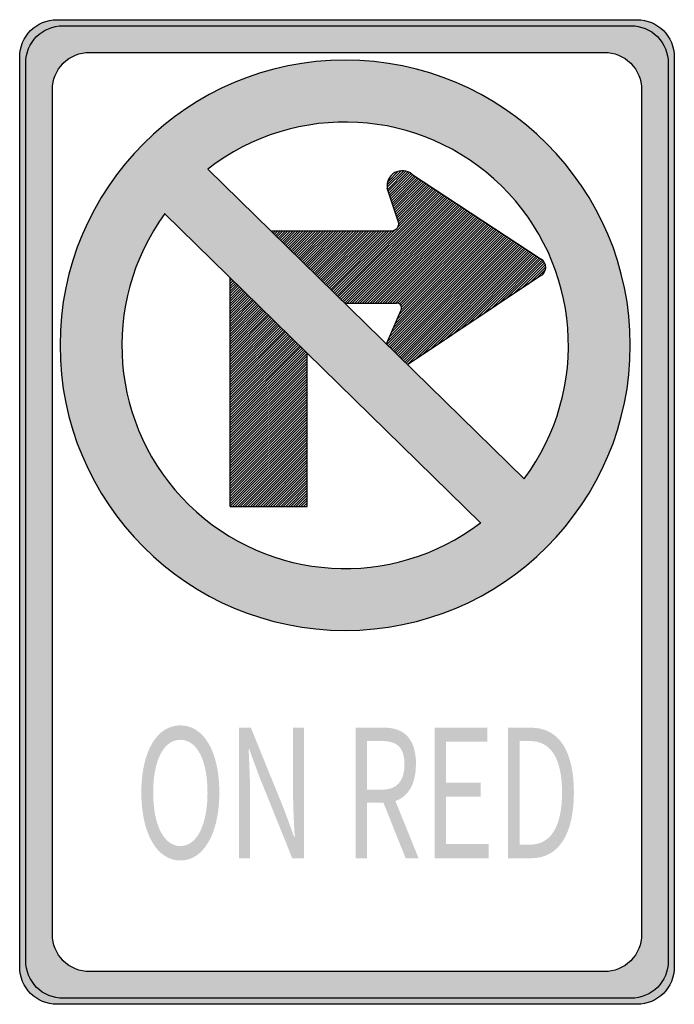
# Model space of a CAD drawing. Header units: inches. Extents: x -12 to 12, y -18 to 18.
import ezdxf

# ---------------------------------------------------------------- set-up
doc = ezdxf.new("R2010")
doc.units = ezdxf.units.IN
doc.header["$MEASUREMENT"] = 0

msp = doc.modelspace()

# ---------------------------------------------------------------- hatches: boundary and pattern name
h = msp.add_hatch(color=7)
edge = h.paths.add_edge_path()
edge.add_line((-10.604, 18), (10.603, 18))
edge.add_spline(control_points=[(10.603, 18), (11.356, 18), (11.967, 17.39), (11.967, 16.637)], knot_values=[0, 0, 0, 0, 1, 1, 1, 1], degree=3, periodic=0)
edge.add_line((11.967, 16.637), (11.967, -16.637))
edge.add_spline(control_points=[(11.967, -16.637), (11.967, -17.39), (11.356, -18), (10.603, -18)], knot_values=[0, 0, 0, 0, 1, 1, 1, 1], degree=3, periodic=0)
edge.add_line((10.603, -18), (-10.604, -18))
edge.add_spline(control_points=[(-10.604, -18), (-11.356, -18), (-11.967, -17.39), (-11.967, -16.637)], knot_values=[0, 0, 0, 0, 1, 1, 1, 1], degree=3, periodic=0)
edge.add_line((-11.967, -16.637), (-11.967, 16.637))
edge.add_spline(control_points=[(-11.967, 16.637), (-11.967, 17.39), (-11.356, 18), (-10.604, 18)], knot_values=[0, 0, 0, 0, 1, 1, 1, 1], degree=3, periodic=0)
edge = h.paths.add_edge_path(flags=0)
edge.add_line((-9.409, 16.806), (9.409, 16.806))
edge.add_spline(control_points=[(9.409, 16.806), (9.771, 16.806), (10.118, 16.662), (10.373, 16.407), (10.629, 16.151), (10.773, 15.804), (10.773, 15.443)], knot_values=[0, 0, 0, 0, 1, 1, 1, 2, 2, 2, 2], degree=3, periodic=0)
edge.add_line((10.773, 15.443), (10.773, -15.443))
edge.add_spline(control_points=[(10.773, -15.443), (10.773, -15.804), (10.629, -16.151), (10.373, -16.407), (10.118, -16.662), (9.771, -16.806), (9.409, -16.806)], knot_values=[0, 0, 0, 0, 1, 1, 1, 2, 2, 2, 2], degree=3, periodic=0)
edge.add_line((9.409, -16.806), (-9.409, -16.806))
edge.add_spline(control_points=[(-9.409, -16.806), (-9.771, -16.806), (-10.118, -16.662), (-10.374, -16.407), (-10.629, -16.151), (-10.773, -15.804), (-10.773, -15.443)], knot_values=[0, 0, 0, 0, 1, 1, 1, 2, 2, 2, 2], degree=3, periodic=0)
edge.add_line((-10.773, -15.443), (-10.773, 15.443))
edge.add_spline(control_points=[(-10.773, 15.443), (-10.773, 15.804), (-10.629, 16.151), (-10.374, 16.407), (-10.118, 16.662), (-9.771, 16.806), (-9.409, 16.806)], knot_values=[0, 0, 0, 0, 1, 1, 1, 2, 2, 2, 2], degree=3, periodic=0)
h = msp.add_hatch(color=7)
edge = h.paths.add_edge_path()
edge.add_spline(control_points=[(-10.493, 6.095), (-10.493, 0.337), (-5.826, -4.331), (-0.068, -4.331), (5.69, -4.331), (10.358, 0.337), (10.358, 6.095), (10.358, 11.853), (5.69, 16.52), (-0.068, 16.52), (-5.826, 16.52), (-10.493, 11.853), (-10.493, 6.095)], knot_values=[0, 0, 0, 0, 1, 1, 1, 2, 2, 2, 3, 3, 3, 4, 4, 4, 4], degree=3, periodic=0)
edge = h.paths.add_edge_path(flags=0)
edge.add_spline(control_points=[(-5.085, 12.534), (-1.861, 15.046), (2.724, 14.787), (5.644, 11.927), (8.564, 9.067), (8.919, 4.488), (6.475, 1.212)], knot_values=[0, 0, 0, 0, 1, 1, 1, 2, 2, 2, 2], degree=3, periodic=0)
edge.add_line((6.475, 1.212), (-5.085, 12.534))
edge = h.paths.add_edge_path(flags=0)
edge.add_spline(control_points=[(4.883, -0.396), (1.659, -2.855), (-2.882, -2.575), (-5.78, 0.263), (-8.677, 3.1), (-9.052, 7.634), (-6.66, 10.909)], knot_values=[0, 0, 0, 0, 1, 1, 1, 2, 2, 2, 2], degree=3, periodic=0)
edge.add_line((-6.66, 10.909), (4.883, -0.396))
h = msp.add_hatch(color=7)
edge = h.paths.add_edge_path()
edge.add_spline(control_points=[(10.358, 6.095), (10.358, 0.337), (5.69, -4.331), (-0.068, -4.331), (-5.826, -4.331), (-10.493, 0.337), (-10.493, 6.095), (-10.493, 11.853), (-5.826, 16.52), (-0.068, 16.52), (5.69, 16.52), (10.358, 11.853), (10.358, 6.095)], knot_values=[0, 0, 0, 0, 1, 1, 1, 2, 2, 2, 3, 3, 3, 4, 4, 4, 4], degree=3, periodic=0)
h.paths.add_polyline_path([(4.884, -0.396), (4.476, -0.69), (4.05, -0.954), (3.618, -1.188), (3.174, -1.398), (2.724, -1.578), (2.262, -1.728), (1.8, -1.854), (1.332, -1.95), (0.858, -2.016), (0.384, -2.058), (-0.096, -2.07), (-0.57, -2.052), (-1.044, -2.01), (-1.518, -1.938), (-1.98, -1.842), (-2.442, -1.716), (-2.898, -1.566), (-3.342, -1.386), (-3.78, -1.176), (-4.206, -0.942), (-4.62, -0.684), (-5.022, -0.396), (-5.412, -0.078), (-5.778, 0.264), (-6.126, 0.624), (-6.45, 1.008), (-6.75, 1.398), (-7.014, 1.812), (-7.26, 2.232), (-7.476, 2.664), (-7.662, 3.108), (-7.824, 3.558), (-7.962, 4.014), (-8.07, 4.482), (-8.148, 4.95), (-8.202, 5.424), (-8.226, 5.898), (-8.226, 6.372), (-8.196, 6.852), (-8.136, 7.326), (-8.052, 7.794), (-7.938, 8.262), (-7.794, 8.724), (-7.626, 9.18), (-7.428, 9.63), (-7.2, 10.068), (-6.942, 10.494), (-6.666, 10.92), (-3.738, 8.052), (-4.266, 7.524), (-4.266, 7.428), (-4.266, 7.338), (-4.266, 7.242), (-4.266, 7.152), (-4.266, 7.056), (-4.266, 6.966), (-4.266, 6.876), (-4.266, 6.78), (-4.266, 6.69), (-4.266, 6.594), (-4.266, 6.504), (-4.266, 6.408), (-4.266, 6.318), (-4.266, 6.228), (-4.266, 6.132), (-4.266, 6.042), (-4.266, 5.946), (-4.266, 5.856), (-4.266, 5.76), (-4.266, 5.67), (-4.266, 5.58), (-4.266, 5.484), (-4.266, 5.394), (-4.266, 5.298), (-4.266, 5.208), (-4.266, 5.112), (-4.266, 5.022), (-4.266, 4.932), (-4.266, 4.836), (-4.266, 4.746), (-4.266, 4.65), (-4.266, 4.56), (-4.266, 4.464), (-4.266, 4.374), (-4.266, 4.284), (-4.266, 4.188), (-4.266, 4.098), (-4.266, 4.002), (-4.266, 3.912), (-4.266, 3.816), (-4.266, 3.726), (-4.266, 3.636), (-4.266, 3.54), (-4.266, 3.45), (-1.68, 6.036), (4.884, -0.396)], flags=0)
h.paths.add_polyline_path([(-5.088, 12.534), (-4.674, 12.834), (-4.254, 13.104), (-3.816, 13.344), (-3.372, 13.56), (-2.922, 13.746), (-2.46, 13.902), (-1.992, 14.028), (-1.518, 14.13), (-1.044, 14.202), (-0.564, 14.244), (-0.084, 14.256), (0.396, 14.244), (0.87, 14.202), (1.344, 14.136), (1.818, 14.04), (2.28, 13.914), (2.742, 13.764), (3.192, 13.584), (3.63, 13.374), (4.062, 13.14), (4.476, 12.876), (4.884, 12.588), (5.268, 12.27), (5.646, 11.928), (5.994, 11.562), (6.318, 11.178), (6.618, 10.782), (6.888, 10.368), (7.134, 9.942), (7.35, 9.504), (7.536, 9.06), (7.698, 8.604), (7.836, 8.142), (7.944, 7.674), (8.022, 7.2), (8.07, 6.726), (8.094, 6.246), (8.088, 5.766), (8.058, 5.286), (7.992, 4.812), (7.902, 4.338), (7.788, 3.864), (7.638, 3.402), (7.464, 2.946), (7.26, 2.496), (7.026, 2.058), (6.768, 1.626), (6.474, 1.212), (2.209, 5.389), (2.477, 5.567), (2.763, 5.757), (3.032, 5.936), (3.301, 6.115), (3.587, 6.305), (3.856, 6.484), (4.411, 6.853), (5.522, 7.592), (5.808, 7.782), (7.08, 8.628), (7.128, 8.664), (7.176, 8.706), (7.212, 8.754), (7.242, 8.814), (7.26, 8.868), (7.266, 8.934), (7.266, 8.97), (7.266, 8.994), (7.251, 9.045), (7.248, 9.054), (7.224, 9.114), (7.194, 9.162), (7.152, 9.21), (7.145, 9.215), (7.092, 9.252), (7.034, 9.29), (6.976, 9.328), (6.922, 9.364), (6.867, 9.399), (6.809, 9.437), (6.755, 9.473), (6.701, 9.509), (6.531, 9.621), (6.473, 9.659), (6.418, 9.694), (6.364, 9.73), (6.252, 9.804), (6.197, 9.839), (6.027, 9.951), (5.969, 9.989), (5.915, 10.025), (5.86, 10.06), (5.694, 10.17), (5.64, 10.206), (5.469, 10.317), (5.411, 10.355), (5.357, 10.391), (5.303, 10.427), (4.966, 10.648), (4.908, 10.686), (4.854, 10.722), (4.799, 10.757), (4.462, 10.978), (4.296, 11.088), (4.241, 11.123), (3.905, 11.345), (3.738, 11.454), (3.401, 11.675), (2.843, 12.041), (2.376, 12.348), (2.339, 12.371), (2.284, 12.406), (2.28, 12.408), (2.219, 12.437), (2.178, 12.456), (2.152, 12.46), (2.07, 12.474), (1.98, 12.474), (1.962, 12.474), (1.869, 12.453), (1.854, 12.45), (1.746, 12.408), (1.679, 12.358), (1.656, 12.342), (1.578, 12.264), (1.524, 12.168), (1.482, 12.066), (1.471, 11.965), (1.47, 11.952), (1.474, 11.878), (1.476, 11.844), (1.491, 11.799), (1.513, 11.731), (1.536, 11.658), (1.558, 11.59), (1.58, 11.522), (1.604, 11.45), (1.627, 11.377), (1.671, 11.241), (1.693, 11.173), (1.717, 11.101), (1.74, 11.028), (1.784, 10.892), (1.808, 10.82), (1.89, 10.566), (1.89, 10.536), (1.89, 10.524), (1.884, 10.488), (1.878, 10.458), (1.86, 10.422), (1.842, 10.392), (1.818, 10.362), (1.794, 10.338), (1.764, 10.32), (1.728, 10.302), (1.692, 10.29), (1.662, 10.284), (1.62, 10.278), (1.542, 10.278), (1.452, 10.278), (1.362, 10.278), (1.266, 10.278), (1.176, 10.278), (1.08, 10.278), (0.99, 10.278), (0.9, 10.278), (0.804, 10.278), (0.714, 10.278), (0.618, 10.278), (0.528, 10.278), (0.432, 10.278), (0.342, 10.278), (0.252, 10.278), (0.156, 10.278), (0.066, 10.278), (-0.03, 10.278), (-0.12, 10.278), (-0.216, 10.278), (-0.306, 10.278), (-0.396, 10.278), (-0.492, 10.278), (-0.582, 10.278), (-0.678, 10.278), (-0.768, 10.278), (-0.864, 10.278), (-0.954, 10.278), (-1.044, 10.278), (-1.14, 10.278), (-1.23, 10.278), (-1.326, 10.278), (-1.416, 10.278), (-1.512, 10.278), (-1.602, 10.278), (-1.692, 10.278), (-1.788, 10.278), (-1.878, 10.278), (-1.974, 10.278), (-2.064, 10.278), (-2.423, 9.925), (-5.088, 12.534)], flags=0)
h.paths.add_polyline_path([(1.548, 6.396), (5.469, 10.317), (5.64, 10.206), (5.694, 10.17), (5.86, 10.06), (1.693, 5.893), (-0.082, 7.632), (0.006, 7.632), (0.102, 7.632), (0.192, 7.632), (0.288, 7.632), (0.378, 7.632), (0.474, 7.632), (0.564, 7.632), (0.654, 7.632), (0.75, 7.632), (0.84, 7.632), (0.936, 7.632), (1.026, 7.632), (1.122, 7.632), (1.212, 7.632), (1.302, 7.632), (1.398, 7.632), (1.488, 7.632), (1.584, 7.632), (1.674, 7.632), (1.77, 7.632), (1.806, 7.632), (1.836, 7.632), (1.86, 7.632), (1.866, 7.632), (1.89, 7.62), (1.914, 7.608), (1.926, 7.602), (1.938, 7.596), (1.956, 7.572), (1.974, 7.548), (1.986, 7.524), (1.992, 7.5), (1.994, 7.49), (1.998, 7.47), (1.992, 7.44), (1.986, 7.416), (1.688, 6.722), (1.548, 6.396)], flags=0)
h.paths.add_polyline_path([(6.418, 9.694), (2.16, 5.436), (1.927, 5.665), (1.693, 5.893), (5.86, 10.06), (5.915, 10.025), (5.969, 9.989), (6.027, 9.951), (6.197, 9.839), (6.252, 9.804), (6.364, 9.73), (6.418, 9.694)], flags=0)
h.paths.add_polyline_path([(-1.962, 6.312), (-4.266, 4.002), (-4.266, 4.098), (-4.266, 4.188), (-4.266, 4.284), (-4.266, 4.374), (-4.266, 4.464), (-4.266, 4.56), (-4.266, 4.65), (-4.266, 4.746), (-4.266, 4.836), (-4.266, 4.932), (-4.266, 5.022), (-4.266, 5.112), (-4.266, 5.208), (-4.266, 5.298), (-4.266, 5.394), (-4.266, 5.484), (-4.266, 5.58), (-4.266, 5.67), (-4.266, 5.76), (-2.85, 7.182), (-1.962, 6.312)], flags=0)
h.paths.add_polyline_path([(1.558, 11.59), (2.339, 12.371), (2.376, 12.348), (2.843, 12.041), (3.401, 11.675), (-0.365, 7.909), (-0.598, 8.138), (1.542, 10.278), (1.62, 10.278), (1.662, 10.284), (1.692, 10.29), (1.728, 10.302), (1.764, 10.32), (1.794, 10.338), (1.818, 10.362), (1.842, 10.392), (1.86, 10.422), (1.878, 10.458), (1.884, 10.488), (1.89, 10.524), (1.89, 10.536), (1.89, 10.566), (1.808, 10.82), (1.784, 10.892), (1.74, 11.028), (1.717, 11.101), (1.693, 11.173), (1.671, 11.241), (1.627, 11.377), (1.604, 11.45), (1.58, 11.522), (1.558, 11.59)], flags=0)
h.paths.add_polyline_path([(3.738, 11.454), (-0.083, 7.633), (-0.132, 7.68), (-0.365, 7.909), (3.401, 11.675), (3.738, 11.454)], flags=0)
h.paths.add_polyline_path([(1.926, 7.602), (4.966, 10.648), (5.303, 10.427), (5.357, 10.391), (1.688, 6.722), (1.986, 7.416), (1.992, 7.44), (1.998, 7.47), (1.994, 7.49), (1.992, 7.5), (1.986, 7.524), (1.974, 7.548), (1.956, 7.572), (1.938, 7.596), (1.926, 7.602)], flags=0)
h.paths.add_polyline_path([(4.241, 11.123), (0.75, 7.632), (0.654, 7.632), (0.564, 7.632), (0.474, 7.632), (0.378, 7.632), (0.288, 7.632), (0.192, 7.632), (3.905, 11.345), (4.241, 11.123)], flags=0)
h.paths.add_polyline_path([(4.799, 10.757), (1.674, 7.632), (1.584, 7.632), (1.488, 7.632), (1.398, 7.632), (1.302, 7.632), (1.212, 7.632), (1.122, 7.632), (4.462, 10.978), (4.799, 10.757)], flags=0)
h.paths.add_polyline_path([(-2.85, 7.182), (-4.266, 5.76), (-4.266, 5.856), (-4.266, 5.946), (-4.266, 6.042), (-4.266, 6.132), (-4.266, 6.228), (-4.266, 6.318), (-4.266, 6.408), (-4.266, 6.504), (-4.266, 6.594), (-4.266, 6.69), (-4.266, 6.78), (-4.266, 6.876), (-4.266, 6.966), (-4.266, 7.056), (-4.266, 7.152), (-4.266, 7.242), (-4.266, 7.338), (-4.266, 7.428), (-4.266, 7.524), (-3.738, 8.052), (-2.85, 7.182)], flags=0)
h.paths.add_polyline_path([(-1.68, 6.036), (-4.266, 3.45), (-4.266, 3.54), (-4.266, 3.636), (-4.266, 3.726), (-4.266, 3.816), (-4.266, 3.912), (-4.266, 4.002), (-1.962, 6.312), (-1.68, 6.036)], flags=0)
h.paths.add_polyline_path([(-0.083, 7.633), (3.738, 11.454), (3.905, 11.345), (0.192, 7.632), (0.102, 7.632), (0.006, 7.632), (-0.082, 7.632), (-0.083, 7.633)], flags=0)
h.paths.add_polyline_path([(6.701, 9.509), (3.301, 6.115), (3.032, 5.936), (2.763, 5.757), (2.477, 5.567), (6.531, 9.621), (6.701, 9.509)], flags=0)
h.paths.add_polyline_path([(4.462, 10.978), (1.122, 7.632), (1.026, 7.632), (0.936, 7.632), (0.84, 7.632), (4.296, 11.088), (4.462, 10.978)], flags=0)
h.paths.add_polyline_path([(-0.216, 10.278), (-1.487, 9.007), (-1.908, 9.42), (-1.044, 10.278), (-0.954, 10.278), (-0.864, 10.278), (-0.768, 10.278), (-0.678, 10.278), (-0.582, 10.278), (-0.492, 10.278), (-0.396, 10.278), (-0.306, 10.278), (-0.216, 10.278)], flags=0)
h.paths.add_polyline_path([(1.266, 10.278), (-0.738, 8.274), (-0.971, 8.503), (0.804, 10.278), (0.9, 10.278), (0.99, 10.278), (1.08, 10.278), (1.176, 10.278), (1.266, 10.278)], flags=0)
h.paths.add_polyline_path([(7.145, 9.215), (5.522, 7.592), (4.411, 6.853), (6.922, 9.364), (6.976, 9.328), (7.034, 9.29), (7.092, 9.252), (7.145, 9.215)], flags=0)
h.paths.add_polyline_path([(-1.253, 8.779), (0.252, 10.278), (0.342, 10.278), (0.432, 10.278), (0.528, 10.278), (0.618, 10.278), (0.714, 10.278), (-1.02, 8.55), (-1.253, 8.779)], flags=0)
h.paths.add_polyline_path([(5.469, 10.317), (1.548, 6.396), (1.688, 6.722), (5.357, 10.391), (5.411, 10.355), (5.469, 10.317)], flags=0)
h.paths.add_polyline_path([(0.252, 10.278), (-1.253, 8.779), (-1.487, 9.007), (-0.216, 10.278), (-0.12, 10.278), (-0.03, 10.278), (0.066, 10.278), (0.156, 10.278), (0.252, 10.278)], flags=0)
h.paths.add_polyline_path([(1.542, 10.278), (-0.598, 8.138), (-0.738, 8.274), (1.266, 10.278), (1.362, 10.278), (1.452, 10.278), (1.542, 10.278)], flags=0)
h.paths.add_polyline_path([(6.922, 9.364), (4.411, 6.853), (3.856, 6.484), (6.809, 9.437), (6.867, 9.399), (6.922, 9.364)], flags=0)
h.paths.add_polyline_path([(5.522, 7.592), (7.145, 9.215), (7.152, 9.21), (7.194, 9.162), (7.224, 9.114), (7.248, 9.054), (7.251, 9.045), (7.266, 8.994), (7.266, 8.97), (7.266, 8.934), (7.26, 8.868), (7.242, 8.814), (7.212, 8.754), (7.176, 8.706), (7.128, 8.664), (7.08, 8.628), (5.808, 7.782), (5.522, 7.592)], flags=0)
h.paths.add_polyline_path([(6.473, 9.659), (2.209, 5.389), (2.16, 5.436), (6.418, 9.694), (6.473, 9.659)], flags=0)
h.paths.add_polyline_path([(2.209, 5.389), (6.473, 9.659), (6.531, 9.621), (2.477, 5.567), (2.209, 5.389), (2.209, 5.389)], flags=0)
h.paths.add_polyline_path([(-1.044, 10.278), (-1.908, 9.42), (-2.141, 9.649), (-1.512, 10.278), (-1.416, 10.278), (-1.326, 10.278), (-1.23, 10.278), (-1.14, 10.278), (-1.044, 10.278)], flags=0)
h.paths.add_polyline_path([(4.296, 11.088), (0.84, 7.632), (0.75, 7.632), (4.241, 11.123), (4.296, 11.088)], flags=0)
h.paths.add_polyline_path([(6.755, 9.473), (3.587, 6.305), (3.301, 6.115), (6.701, 9.509), (6.755, 9.473)], flags=0)
h.paths.add_polyline_path([(4.966, 10.648), (1.926, 7.602), (1.914, 7.608), (1.89, 7.62), (1.866, 7.632), (1.86, 7.632), (4.908, 10.686), (4.966, 10.648)], flags=0)
h.paths.add_polyline_path([(4.854, 10.722), (1.77, 7.632), (1.674, 7.632), (4.799, 10.757), (4.854, 10.722)], flags=0)
h.paths.add_polyline_path([(1.77, 7.632), (4.854, 10.722), (4.908, 10.686), (1.86, 7.632), (1.836, 7.632), (1.806, 7.632), (1.77, 7.632)], flags=0)
h.paths.add_polyline_path([(6.809, 9.437), (3.856, 6.484), (3.587, 6.305), (6.755, 9.473), (6.809, 9.437)], flags=0)
h.paths.add_polyline_path([(-1.602, 10.278), (-2.19, 9.696), (-2.375, 9.877), (-1.974, 10.278), (-1.878, 10.278), (-1.788, 10.278), (-1.692, 10.278), (-1.602, 10.278)], flags=0)
h.paths.add_polyline_path([(0.804, 10.278), (-0.971, 8.503), (-1.02, 8.55), (0.714, 10.278), (0.804, 10.278)], flags=0)
h.paths.add_polyline_path([(2.284, 12.406), (1.536, 11.658), (1.513, 11.731), (2.219, 12.437), (2.28, 12.408), (2.284, 12.406)], flags=0)
h.paths.add_polyline_path([(2.339, 12.371), (1.558, 11.59), (1.536, 11.658), (2.284, 12.406), (2.339, 12.371)], flags=0)
h.paths.add_polyline_path([(1.98, 12.474), (1.471, 11.965), (1.482, 12.066), (1.524, 12.168), (1.578, 12.264), (1.656, 12.342), (1.679, 12.358), (1.746, 12.408), (1.854, 12.45), (1.869, 12.453), (1.962, 12.474), (1.98, 12.474)], flags=0)
h.paths.add_polyline_path([(2.219, 12.437), (1.513, 11.731), (1.491, 11.799), (2.152, 12.46), (2.178, 12.456), (2.219, 12.437)], flags=0)
h.paths.add_polyline_path([(2.152, 12.46), (1.491, 11.799), (1.476, 11.844), (1.474, 11.878), (2.07, 12.474), (2.152, 12.46)], flags=0)
h.paths.add_polyline_path([(-1.512, 10.278), (-2.141, 9.649), (-2.19, 9.696), (-1.602, 10.278), (-1.512, 10.278)], flags=0)
h.paths.add_polyline_path([(2.07, 12.474), (1.474, 11.878), (1.47, 11.952), (1.471, 11.965), (1.98, 12.474), (2.07, 12.474)], flags=0)
h.paths.add_polyline_path([(-1.974, 10.278), (-2.375, 9.877), (-2.423, 9.925), (-2.064, 10.278), (-1.974, 10.278)], flags=0)
h = msp.add_hatch(color=7)
h.paths.add_polyline_path([(-1.458, 5.796), (-4.266, 2.988), (-4.266, 2.892), (-4.266, 2.802), (-4.266, 2.706), (-4.266, 2.616), (-4.266, 2.526), (-4.266, 2.43), (-4.266, 2.34), (-4.266, 2.244), (-4.266, 2.154), (-4.266, 2.058), (-4.266, 1.968), (-4.266, 1.878), (-4.266, 1.782), (-4.266, 1.692), (-4.266, 1.596), (-4.266, 1.506), (-4.266, 1.41), (-4.266, 1.32), (-4.266, 1.23), (-4.266, 1.134), (-4.266, 1.044), (-4.266, 0.948), (-4.266, 0.858), (-4.266, 0.762), (-4.266, 0.672), (-4.266, 0.582), (-4.266, 0.486), (-4.266, 0.396), (-4.266, 0.3), (-4.266, 0.204), (-4.182, 0.204), (-4.092, 0.204), (-3.996, 0.204), (-3.906, 0.204), (-3.81, 0.204), (-3.72, 0.204), (-3.624, 0.204), (-3.534, 0.204), (-3.444, 0.204), (-3.348, 0.204), (-3.258, 0.204), (-3.162, 0.204), (-3.072, 0.204), (-2.976, 0.204), (-2.886, 0.204), (-2.796, 0.204), (-2.7, 0.204), (-2.61, 0.204), (-2.514, 0.204), (-2.424, 0.204), (-2.328, 0.204), (-2.238, 0.204), (-2.148, 0.204), (-2.052, 0.204), (-1.962, 0.204), (-1.866, 0.204), (-1.776, 0.204), (-1.68, 0.204), (-1.59, 0.204), (-1.5, 0.204), (-1.458, 0.204), (-1.458, 0.24), (-1.458, 0.336), (-1.458, 0.426), (-1.458, 0.522), (-1.458, 0.612), (-1.458, 0.708), (-1.458, 0.798), (-1.458, 0.888), (-1.458, 0.984), (-1.458, 1.074), (-1.458, 1.17), (-1.458, 1.26), (-1.458, 1.356), (-1.458, 1.446), (-1.458, 1.536), (-1.458, 1.632), (-1.458, 1.722), (-1.458, 1.818), (-1.458, 1.908), (-1.458, 2.004), (-1.458, 2.094), (-1.458, 2.184), (-1.458, 2.28), (-1.458, 2.37), (-1.458, 2.466), (-1.458, 2.556), (-1.458, 2.652), (-1.458, 2.742), (-1.458, 2.832), (-1.458, 2.928), (-1.458, 3.018), (-1.458, 3.114), (-1.458, 3.204), (-1.458, 3.3), (-1.458, 3.39), (-1.458, 3.48), (-1.458, 3.576), (-1.458, 3.666), (-1.458, 3.762), (-1.458, 3.852), (-1.458, 3.948), (-1.458, 4.038), (-1.458, 4.128), (-1.458, 4.224), (-1.458, 4.314), (-1.458, 4.41), (-1.458, 4.5), (-1.458, 4.596), (-1.458, 4.686), (-1.458, 4.776), (-1.458, 4.872), (-1.458, 4.962), (-1.458, 5.058), (-1.458, 5.148), (-1.458, 5.244), (-1.458, 5.334), (-1.458, 5.424), (-1.458, 5.52), (-1.458, 5.61), (-1.458, 5.706), (-1.458, 5.796)])
h.paths.add_polyline_path([(-1.458, 3.018), (-4.266, 0.204), (-4.266, 0.3), (-1.458, 3.114), (-1.458, 3.018)], flags=0)
h.paths.add_polyline_path([(-1.458, 4.962), (-4.266, 2.154), (-4.266, 2.244), (-1.458, 5.058), (-1.458, 4.962)], flags=0)
h.paths.add_polyline_path([(-1.458, 5.148), (-4.266, 2.34), (-4.266, 2.43), (-1.458, 5.244), (-1.458, 5.148)], flags=0)
h.paths.add_polyline_path([(-1.458, 5.244), (-4.266, 2.43), (-4.266, 2.526), (-1.458, 5.334), (-1.458, 5.244)], flags=0)
h.paths.add_polyline_path([(-1.458, 3.114), (-4.266, 0.3), (-4.266, 0.396), (-1.458, 3.204), (-1.458, 3.114)], flags=0)
h.paths.add_polyline_path([(-1.458, 3.204), (-4.266, 0.396), (-4.266, 0.486), (-1.458, 3.3), (-1.458, 3.204)], flags=0)
h.paths.add_polyline_path([(-1.458, 3.48), (-4.266, 0.672), (-4.266, 0.762), (-1.458, 3.576), (-1.458, 3.48)], flags=0)
h.paths.add_polyline_path([(-1.458, 3.576), (-4.266, 0.762), (-4.266, 0.858), (-1.458, 3.666), (-1.458, 3.576)], flags=0)
h.paths.add_polyline_path([(-1.458, 3.666), (-4.266, 0.858), (-4.266, 0.948), (-1.458, 3.762), (-1.458, 3.666)], flags=0)
h.paths.add_polyline_path([(-1.458, 3.762), (-4.266, 0.948), (-4.266, 1.044), (-1.458, 3.852), (-1.458, 3.762)], flags=0)
h.paths.add_polyline_path([(-1.458, 3.852), (-4.266, 1.044), (-4.266, 1.134), (-1.458, 3.948), (-1.458, 3.852)], flags=0)
h.paths.add_polyline_path([(-1.458, 3.948), (-4.266, 1.134), (-4.266, 1.23), (-1.458, 4.038), (-1.458, 3.948)], flags=0)
h.paths.add_polyline_path([(-1.458, 4.128), (-4.266, 1.32), (-4.266, 1.41), (-1.458, 4.224), (-1.458, 4.128)], flags=0)
h.paths.add_polyline_path([(-1.458, 4.224), (-4.266, 1.41), (-4.266, 1.506), (-1.458, 4.314), (-1.458, 4.224)], flags=0)
h.paths.add_polyline_path([(-1.458, 4.314), (-4.266, 1.506), (-4.266, 1.596), (-1.458, 4.41), (-1.458, 4.314)], flags=0)
h.paths.add_polyline_path([(-1.458, 4.41), (-4.266, 1.596), (-4.266, 1.692), (-1.458, 4.5), (-1.458, 4.41)], flags=0)
h.paths.add_polyline_path([(-1.458, 4.5), (-4.266, 1.692), (-4.266, 1.782), (-1.458, 4.596), (-1.458, 4.5)], flags=0)
h.paths.add_polyline_path([(-1.458, 4.596), (-4.266, 1.782), (-4.266, 1.878), (-1.458, 4.686), (-1.458, 4.596)], flags=0)
h.paths.add_polyline_path([(-1.458, 4.776), (-4.266, 1.968), (-4.266, 2.058), (-1.458, 4.872), (-1.458, 4.776)], flags=0)
h.paths.add_polyline_path([(-1.458, 4.872), (-4.266, 2.058), (-4.266, 2.154), (-1.458, 4.962), (-1.458, 4.872)], flags=0)
h.paths.add_polyline_path([(-1.458, 3.3), (-4.266, 0.486), (-4.266, 0.582), (-1.458, 3.39), (-1.458, 3.3)], flags=0)
h.paths.add_polyline_path([(-1.458, 5.424), (-4.266, 2.616), (-4.266, 2.706), (-1.458, 5.52), (-1.458, 5.424)], flags=0)
h.paths.add_polyline_path([(-1.458, 5.52), (-4.266, 2.706), (-4.266, 2.802), (-1.458, 5.61), (-1.458, 5.52)], flags=0)
h.paths.add_polyline_path([(-1.458, 5.61), (-4.266, 2.802), (-4.266, 2.892), (-1.458, 5.706), (-1.458, 5.61)], flags=0)
h.paths.add_polyline_path([(-1.458, 5.706), (-4.266, 2.892), (-4.266, 2.988), (-1.458, 5.796), (-1.458, 5.706)], flags=0)
h.paths.add_polyline_path([(-1.458, 5.058), (-4.266, 2.244), (-4.266, 2.34), (-1.458, 5.148), (-1.458, 5.058)], flags=0)
h.paths.add_polyline_path([(-1.458, 3.39), (-4.266, 0.582), (-4.266, 0.672), (-1.458, 3.48), (-1.458, 3.39)], flags=0)
h.paths.add_polyline_path([(-1.458, 4.038), (-4.266, 1.23), (-4.266, 1.32), (-1.458, 4.128), (-1.458, 4.038)], flags=0)
h.paths.add_polyline_path([(-1.458, 5.334), (-4.266, 2.526), (-4.266, 2.616), (-1.458, 5.424), (-1.458, 5.334)], flags=0)
h.paths.add_polyline_path([(-1.458, 4.686), (-4.266, 1.878), (-4.266, 1.968), (-1.458, 4.776), (-1.458, 4.686)], flags=0)
h.paths.add_polyline_path([(-1.458, 2.832), (-4.092, 0.204), (-4.182, 0.204), (-1.458, 2.928), (-1.458, 2.832)], flags=0)
h.paths.add_polyline_path([(-1.458, 2.928), (-4.182, 0.204), (-4.266, 0.204), (-1.458, 3.018), (-1.458, 2.928)], flags=0)
h.paths.add_polyline_path([(-1.458, 2.742), (-3.996, 0.204), (-4.092, 0.204), (-1.458, 2.832), (-1.458, 2.742)], flags=0)
h.paths.add_polyline_path([(-1.458, 2.556), (-3.81, 0.204), (-3.906, 0.204), (-1.458, 2.652), (-1.458, 2.556)], flags=0)
h.paths.add_polyline_path([(-1.458, 2.652), (-3.906, 0.204), (-3.996, 0.204), (-1.458, 2.742), (-1.458, 2.652)], flags=0)
h.paths.add_polyline_path([(-1.458, 2.37), (-3.624, 0.204), (-3.72, 0.204), (-1.458, 2.466), (-1.458, 2.37)], flags=0)
h.paths.add_polyline_path([(-1.458, 2.466), (-3.72, 0.204), (-3.81, 0.204), (-1.458, 2.556), (-1.458, 2.466)], flags=0)
h.paths.add_polyline_path([(-1.458, 2.28), (-3.534, 0.204), (-3.624, 0.204), (-1.458, 2.37), (-1.458, 2.28)], flags=0)
h.paths.add_polyline_path([(-1.458, 2.184), (-3.444, 0.204), (-3.534, 0.204), (-1.458, 2.28), (-1.458, 2.184)], flags=0)
h.paths.add_polyline_path([(-1.458, 2.094), (-3.348, 0.204), (-3.444, 0.204), (-1.458, 2.184), (-1.458, 2.094)], flags=0)
h.paths.add_polyline_path([(-1.458, 1.908), (-3.162, 0.204), (-3.258, 0.204), (-1.458, 2.004), (-1.458, 1.908)], flags=0)
h.paths.add_polyline_path([(-1.458, 2.004), (-3.258, 0.204), (-3.348, 0.204), (-1.458, 2.094), (-1.458, 2.004)], flags=0)
h.paths.add_polyline_path([(-1.458, 1.722), (-2.976, 0.204), (-3.072, 0.204), (-1.458, 1.818), (-1.458, 1.722)], flags=0)
h.paths.add_polyline_path([(-1.458, 1.818), (-3.072, 0.204), (-3.162, 0.204), (-1.458, 1.908), (-1.458, 1.818)], flags=0)
h.paths.add_polyline_path([(-1.458, 1.632), (-2.886, 0.204), (-2.976, 0.204), (-1.458, 1.722), (-1.458, 1.632)], flags=0)
h.paths.add_polyline_path([(-1.458, 1.536), (-2.796, 0.204), (-2.886, 0.204), (-1.458, 1.632), (-1.458, 1.536)], flags=0)
h.paths.add_polyline_path([(-1.458, 1.446), (-2.7, 0.204), (-2.796, 0.204), (-1.458, 1.536), (-1.458, 1.446)], flags=0)
h.paths.add_polyline_path([(-1.458, 1.356), (-2.61, 0.204), (-2.7, 0.204), (-1.458, 1.446), (-1.458, 1.356)], flags=0)
h.paths.add_polyline_path([(-1.458, 1.26), (-2.514, 0.204), (-2.61, 0.204), (-1.458, 1.356), (-1.458, 1.26)], flags=0)
h.paths.add_polyline_path([(-1.458, 1.17), (-2.424, 0.204), (-2.514, 0.204), (-1.458, 1.26), (-1.458, 1.17)], flags=0)
h.paths.add_polyline_path([(-1.458, 1.074), (-2.328, 0.204), (-2.424, 0.204), (-1.458, 1.17), (-1.458, 1.074)], flags=0)
h.paths.add_polyline_path([(-1.458, 0.984), (-2.238, 0.204), (-2.328, 0.204), (-1.458, 1.074), (-1.458, 0.984)], flags=0)
h.paths.add_polyline_path([(-1.458, 0.888), (-2.148, 0.204), (-2.238, 0.204), (-1.458, 0.984), (-1.458, 0.888)], flags=0)
h.paths.add_polyline_path([(-1.458, 0.798), (-2.052, 0.204), (-2.148, 0.204), (-1.458, 0.888), (-1.458, 0.798)], flags=0)
h.paths.add_polyline_path([(-1.458, 0.708), (-1.962, 0.204), (-2.052, 0.204), (-1.458, 0.798), (-1.458, 0.708)], flags=0)
h.paths.add_polyline_path([(-1.458, 0.612), (-1.866, 0.204), (-1.962, 0.204), (-1.458, 0.708), (-1.458, 0.612)], flags=0)
h.paths.add_polyline_path([(-1.458, 0.522), (-1.776, 0.204), (-1.866, 0.204), (-1.458, 0.612), (-1.458, 0.522)], flags=0)
h.paths.add_polyline_path([(-1.458, 0.426), (-1.68, 0.204), (-1.776, 0.204), (-1.458, 0.522), (-1.458, 0.426)], flags=0)
h.paths.add_polyline_path([(-1.458, 0.336), (-1.59, 0.204), (-1.68, 0.204), (-1.458, 0.426), (-1.458, 0.336)], flags=0)
h.paths.add_polyline_path([(-1.458, 0.24), (-1.5, 0.204), (-1.59, 0.204), (-1.458, 0.336), (-1.458, 0.24)], flags=0)
h.paths.add_polyline_path([(-1.5, 0.204), (-1.458, 0.24), (-1.458, 0.204), (-1.5, 0.204)], flags=0)
h = msp.add_hatch(color=7)
edge = h.paths.add_edge_path()
edge.add_spline(control_points=[(-6.094, -12.742), (-5.255, -12.742), (-4.668, -11.785), (-4.668, -10.256), (-4.668, -8.726), (-5.255, -7.801), (-6.094, -7.801), (-6.932, -7.801), (-7.52, -8.726), (-7.52, -10.256), (-7.52, -11.785), (-6.932, -12.742), (-6.094, -12.742)], knot_values=[0, 0, 0, 0, 1, 1, 1, 2, 2, 2, 3, 3, 3, 4, 4, 4, 4], degree=3, periodic=0)
edge = h.paths.add_edge_path(flags=0)
edge.add_spline(control_points=[(-6.094, -12.215), (-6.695, -12.215), (-7.087, -11.447), (-7.087, -10.256), (-7.087, -9.064), (-6.695, -8.329), (-6.094, -8.329), (-5.492, -8.329), (-5.1, -9.064), (-5.1, -10.256), (-5.1, -11.447), (-5.492, -12.215), (-6.094, -12.215)], knot_values=[0, 0, 0, 0, 1, 1, 1, 2, 2, 2, 3, 3, 3, 4, 4, 4, 4], degree=3, periodic=0)
h = msp.add_hatch(color=7)
edge = h.paths.add_edge_path()
edge.add_line((-3.943, -12.658), (-3.547, -12.658))
edge.add_line((-3.547, -12.658), (-3.547, -10.152))
edge.add_spline(control_points=[(-3.547, -10.152), (-3.547, -9.65), (-3.578, -9.143), (-3.597, -8.661)], knot_values=[0, 0, 0, 0, 1, 1, 1, 1], degree=3, periodic=0)
edge.add_line((-3.597, -8.661), (-3.578, -8.661))
edge.add_line((-3.578, -8.661), (-3.218, -9.644))
edge.add_line((-3.218, -9.644), (-2.002, -12.658))
edge.add_line((-2.002, -12.658), (-1.569, -12.658))
edge.add_line((-1.569, -12.658), (-1.569, -7.886))
edge.add_line((-1.569, -7.886), (-1.97, -7.886))
edge.add_line((-1.97, -7.886), (-1.97, -10.366))
edge.add_spline(control_points=[(-1.97, -10.366), (-1.97, -10.861), (-1.938, -11.401), (-1.911, -11.877)], knot_values=[0, 0, 0, 0, 1, 1, 1, 1], degree=3, periodic=0)
edge.add_line((-1.911, -11.877), (-1.933, -11.877))
edge.add_line((-1.933, -11.877), (-2.293, -10.894))
edge.add_line((-2.293, -10.894), (-3.515, -7.886))
edge.add_line((-3.515, -7.886), (-3.943, -7.886))
edge.add_line((-3.943, -7.886), (-3.943, -12.658))
h = msp.add_hatch(color=7)
edge = h.paths.add_edge_path()
edge.add_line((2.143, -12.658), (2.617, -12.658))
edge.add_line((2.617, -12.658), (1.77, -10.568))
edge.add_spline(control_points=[(1.77, -10.568), (2.221, -10.412), (2.522, -9.969), (2.522, -9.221), (2.522, -8.231), (2.034, -7.886), (1.355, -7.886)], knot_values=[0, 0, 0, 0, 1, 1, 1, 2, 2, 2, 2], degree=3, periodic=0)
edge.add_line((1.355, -7.886), (0.311, -7.886))
edge.add_line((0.311, -7.886), (0.311, -12.658))
edge.add_line((0.311, -12.658), (0.731, -12.658))
edge.add_line((0.731, -12.658), (0.731, -10.633))
edge.add_line((0.731, -10.633), (1.332, -10.633))
edge.add_line((1.332, -10.633), (2.143, -12.658))
edge = h.paths.add_edge_path(flags=0)
edge.add_line((0.731, -10.152), (0.731, -8.374))
edge.add_line((0.731, -8.374), (1.291, -8.374))
edge.add_spline(control_points=[(1.291, -8.374), (1.815, -8.374), (2.102, -8.596), (2.102, -9.221), (2.102, -9.846), (1.815, -10.152), (1.291, -10.152)], knot_values=[0, 0, 0, 0, 1, 1, 1, 2, 2, 2, 2], degree=3, periodic=0)
edge.add_line((1.291, -10.152), (0.731, -10.152))
msp.add_hatch(color=7).paths.add_polyline_path([(3.205, -12.658), (5.178, -12.658), (5.178, -12.144), (3.624, -12.144), (3.624, -10.405), (4.891, -10.405), (4.891, -9.891), (3.624, -9.891), (3.624, -8.394), (5.128, -8.394), (5.128, -7.886), (3.205, -7.886), (3.205, -12.658)])
h = msp.add_hatch(color=7)
edge = h.paths.add_edge_path()
edge.add_line((5.889, -12.658), (6.741, -12.658))
edge.add_spline(control_points=[(6.741, -12.658), (7.748, -12.658), (8.295, -11.766), (8.295, -10.256), (8.295, -8.732), (7.748, -7.886), (6.723, -7.886)], knot_values=[0, 0, 0, 0, 1, 1, 1, 2, 2, 2, 2], degree=3, periodic=0)
edge.add_line((6.723, -7.886), (5.889, -7.886))
edge.add_line((5.889, -7.886), (5.889, -12.658))
edge = h.paths.add_edge_path(flags=0)
edge.add_line((6.308, -12.163), (6.308, -8.374))
edge.add_line((6.308, -8.374), (6.687, -8.374))
edge.add_spline(control_points=[(6.687, -8.374), (7.475, -8.374), (7.862, -9.045), (7.862, -10.256), (7.862, -11.46), (7.475, -12.163), (6.687, -12.163)], knot_values=[0, 0, 0, 0, 1, 1, 1, 2, 2, 2, 2], degree=3, periodic=0)
edge.add_line((6.687, -12.163), (6.308, -12.163))

# ---------------------------------------------------------------- linework, layer by layer
at = {"color": 7}
for p, q in [((-5.085, 12.534), (6.475, 1.212)), ((1.468, 11.962), (1.982, 12.477)), ((1.47, 11.872), (2.073, 12.475)), ((1.487, 12.074), (1.871, 12.458)), ((1.488, 11.797), (2.152, 12.461)), ((1.511, 11.728), (2.221, 12.438)), ((1.534, 11.658), (2.284, 12.408)), ((1.557, 11.588), (2.34, 12.372)), ((1.573, 12.253), (1.692, 12.371)), ((1.579, 11.518), (2.394, 12.333)), ((1.602, 11.449), (2.45, 12.296)), ((1.625, 11.379), (2.506, 12.259)), ((2.374, 12.346), (7.101, 9.248)), ((1.648, 11.309), (2.561, 12.223)), ((1.671, 11.239), (2.617, 12.186)), ((1.693, 11.17), (2.673, 12.15)), ((1.716, 11.1), (2.729, 12.113)), ((1.739, 11.03), (2.785, 12.076)), ((1.762, 10.96), (2.841, 12.04)), ((1.784, 10.89), (2.897, 12.003)), ((1.807, 10.821), (2.953, 11.966)), ((1.83, 10.751), (3.009, 11.93)), ((1.853, 10.681), (3.065, 11.893)), ((-0.457, 8.001), (3.288, 11.747)), ((-0.41, 7.955), (3.344, 11.71)), ((-0.363, 7.909), (3.4, 11.673)), ((-0.317, 7.864), (3.456, 11.637)), ((-0.27, 7.818), (3.512, 11.6)), ((-0.223, 7.772), (3.568, 11.563)), ((-0.176, 7.726), (3.624, 11.527)), ((1.891, 10.564), (1.474, 11.841)), ((1.846, 10.397), (3.233, 11.783)), ((1.876, 10.611), (3.121, 11.856)), ((1.892, 10.535), (3.177, 11.82)), ((-0.13, 7.68), (3.68, 11.49)), ((-0.083, 7.635), (3.736, 11.453)), ((0.009, 7.634), (3.792, 11.417)), ((0.101, 7.634), (3.848, 11.38)), ((0.194, 7.634), (3.904, 11.343)), ((0.287, 7.634), (3.959, 11.307)), ((0.379, 7.634), (4.015, 11.27)), ((0.472, 7.634), (4.071, 11.234)), ((0.564, 7.634), (4.127, 11.197)), ((0.657, 7.634), (4.183, 11.16)), ((-6.668, 10.917), (4.891, -0.404)), ((0.749, 7.634), (4.239, 11.124)), ((0.842, 7.634), (4.295, 11.087)), ((0.935, 7.634), (4.351, 11.05)), ((1.027, 7.634), (4.407, 11.014)), ((1.12, 7.634), (4.463, 10.977)), ((1.212, 7.634), (4.519, 10.94)), ((1.305, 7.634), (4.575, 10.904)), ((1.397, 7.634), (4.631, 10.867)), ((1.49, 7.634), (4.686, 10.83)), ((1.583, 7.634), (4.742, 10.794)), ((1.675, 7.634), (4.798, 10.757)), ((1.768, 7.634), (4.854, 10.721)), ((1.829, 7.047), (5.246, 10.464)), ((1.858, 7.632), (4.91, 10.684)), ((1.899, 7.21), (5.19, 10.501)), ((1.923, 7.605), (4.966, 10.647)), ((1.969, 7.557), (5.022, 10.611)), ((1.97, 7.373), (5.134, 10.537)), ((1.994, 7.49), (5.078, 10.574)), ((-2.785, 10.281), (1.728, 10.281)), ((-2.748, 10.245), (-2.713, 10.281)), ((-2.702, 10.199), (-2.62, 10.281)), ((-2.655, 10.154), (-2.528, 10.281)), ((-2.608, 10.108), (-2.435, 10.281)), ((-2.561, 10.062), (-2.343, 10.281)), ((-2.515, 10.016), (-2.25, 10.281)), ((-2.468, 9.97), (-2.158, 10.281)), ((-2.421, 9.925), (-2.065, 10.281)), ((-2.374, 9.879), (-1.972, 10.281)), ((-2.328, 9.833), (-1.88, 10.281)), ((-2.281, 9.787), (-1.787, 10.281)), ((-2.234, 9.741), (-1.695, 10.281)), ((-2.187, 9.696), (-1.602, 10.281)), ((-2.14, 9.65), (-1.51, 10.281)), ((-2.094, 9.604), (-1.417, 10.281)), ((-2.047, 9.558), (-1.324, 10.281)), ((-2, 9.512), (-1.232, 10.281)), ((-1.953, 9.467), (-1.139, 10.281)), ((-1.907, 9.421), (-1.047, 10.281)), ((-1.86, 9.375), (-0.954, 10.281)), ((-1.813, 9.329), (-0.862, 10.281)), ((-1.766, 9.283), (-0.769, 10.281)), ((-1.72, 9.238), (-0.677, 10.281)), ((-1.673, 9.192), (-0.584, 10.281)), ((-1.626, 9.146), (-0.491, 10.281)), ((-1.579, 9.1), (-0.399, 10.281)), ((-1.533, 9.054), (-0.306, 10.281)), ((-1.486, 9.009), (-0.214, 10.281)), ((-1.439, 8.963), (-0.121, 10.281)), ((-1.392, 8.917), (-0.029, 10.281)), ((-1.346, 8.871), (0.064, 10.281)), ((-1.299, 8.825), (0.157, 10.281)), ((-1.252, 8.78), (0.249, 10.281)), ((-1.205, 8.734), (0.342, 10.281)), ((-1.158, 8.688), (0.434, 10.281)), ((-1.112, 8.642), (0.527, 10.281)), ((-1.065, 8.596), (0.619, 10.281)), ((-1.018, 8.551), (0.712, 10.281)), ((-0.971, 8.505), (0.804, 10.281)), ((-0.925, 8.459), (0.897, 10.281)), ((-0.878, 8.413), (0.99, 10.281)), ((-0.831, 8.367), (1.082, 10.281)), ((-0.784, 8.322), (1.175, 10.281)), ((-0.738, 8.276), (1.267, 10.281)), ((-0.691, 8.23), (1.36, 10.281)), ((-0.644, 8.184), (1.452, 10.281)), ((-0.597, 8.138), (1.545, 10.281)), ((-0.551, 8.093), (1.638, 10.281)), ((-0.504, 8.047), (1.776, 10.326)), ((1.46, 6.123), (5.581, 10.244)), ((1.476, 6.232), (5.525, 10.281)), ((1.507, 6.078), (5.637, 10.208)), ((1.547, 6.395), (5.469, 10.317)), ((1.554, 6.032), (5.693, 10.171)), ((1.601, 5.986), (5.749, 10.134)), ((1.617, 6.558), (5.413, 10.354)), ((1.647, 5.94), (5.805, 10.098)), ((1.688, 6.721), (5.357, 10.391)), ((1.758, 6.884), (5.302, 10.427)), ((1.694, 5.894), (5.861, 10.061)), ((1.741, 5.849), (5.917, 10.024)), ((1.788, 5.803), (5.973, 9.988)), ((1.834, 5.757), (6.029, 9.951)), ((1.881, 5.711), (6.084, 9.914)), ((1.928, 5.665), (6.14, 9.878)), ((1.975, 5.62), (6.196, 9.841)), ((2.021, 5.574), (6.252, 9.804)), ((2.068, 5.528), (6.308, 9.768)), ((2.115, 5.482), (6.364, 9.731)), ((2.162, 5.436), (6.42, 9.695)), ((2.208, 5.391), (6.476, 9.658)), ((2.462, 5.552), (6.532, 9.621)), ((2.74, 5.737), (6.588, 9.585)), ((3.018, 5.923), (6.644, 9.548)), ((3.296, 6.108), (6.7, 9.511)), ((3.575, 6.294), (6.755, 9.475)), ((3.853, 6.479), (6.811, 9.438)), ((4.131, 6.665), (6.867, 9.401)), ((4.409, 6.85), (6.923, 9.365)), ((4.687, 7.036), (6.979, 9.328)), ((4.965, 7.222), (7.035, 9.292)), ((5.243, 7.407), (7.091, 9.255)), ((5.521, 7.593), (7.144, 9.216)), ((5.799, 7.778), (7.19, 9.168)), ((6.078, 7.964), (7.226, 9.112)), ((6.356, 8.149), (7.253, 9.046)), ((6.634, 8.335), (7.266, 8.967)), ((6.912, 8.52), (7.258, 8.866)), ((-4.269, 0.203), (-4.269, 8.568)), ((-4.269, 8.54), (-4.255, 8.554)), ((-4.269, 8.447), (-4.208, 8.508)), ((-4.269, 8.354), (-4.161, 8.462)), ((-4.269, 8.262), (-4.114, 8.416)), ((-4.269, 8.169), (-4.068, 8.371)), ((-4.269, 8.077), (-4.021, 8.325)), ((7.078, 8.631), (2.213, 5.386)), ((-4.269, 7.984), (-3.974, 8.279)), ((-4.269, 7.892), (-3.927, 8.233)), ((-4.269, 7.799), (-3.881, 8.187)), ((-4.269, 7.706), (-3.834, 8.142)), ((-4.269, 7.614), (-3.787, 8.096)), ((-4.269, 7.521), (-3.74, 8.05)), ((-4.269, 7.429), (-3.694, 8.004)), ((-4.269, 7.336), (-3.647, 7.958)), ((-4.269, 7.244), (-3.6, 7.913)), ((-4.269, 7.151), (-3.553, 7.867)), ((-4.269, 7.059), (-3.507, 7.821)), ((-4.269, 6.966), (-3.46, 7.775)), ((-4.269, 6.873), (-3.413, 7.729)), ((-4.269, 6.781), (-3.366, 7.684)), ((-4.269, 6.688), (-3.319, 7.638)), ((-4.269, 6.596), (-3.273, 7.592)), ((-0.082, 7.634), (1.808, 7.634)), ((-4.269, 6.503), (-3.226, 7.546)), ((-4.269, 6.411), (-3.179, 7.5)), ((-4.269, 6.318), (-3.132, 7.455)), ((-4.269, 6.225), (-3.086, 7.409)), ((-4.269, 6.133), (-3.039, 7.363)), ((-4.269, 6.04), (-2.992, 7.317)), ((-4.269, 5.948), (-2.945, 7.271)), ((-4.269, 5.855), (-2.899, 7.226)), ((1.438, 6.145), (1.987, 7.414)), ((-4.269, 5.763), (-2.852, 7.18)), ((-4.269, 5.67), (-2.805, 7.134)), ((-4.269, 5.578), (-2.758, 7.088)), ((-4.269, 5.485), (-2.712, 7.042)), ((-4.269, 5.392), (-2.665, 6.997)), ((-4.269, 5.3), (-2.618, 6.951)), ((-4.269, 5.207), (-2.571, 6.905)), ((-4.269, 5.115), (-2.525, 6.859)), ((-4.269, 5.022), (-2.478, 6.813)), ((-4.269, 4.93), (-2.431, 6.768)), ((-4.269, 4.837), (-2.384, 6.722)), ((-4.269, 4.744), (-2.337, 6.676)), ((-4.269, 4.652), (-2.291, 6.63)), ((-4.269, 4.559), (-2.244, 6.584)), ((-4.269, 4.467), (-2.197, 6.539)), ((-4.269, 4.374), (-2.15, 6.493)), ((-4.269, 4.282), (-2.104, 6.447)), ((-4.269, 4.189), (-2.057, 6.401)), ((-4.269, 4.097), (-2.01, 6.355)), ((-4.269, 4.004), (-1.963, 6.31)), ((-4.269, 3.911), (-1.917, 6.264)), ((-4.269, 3.819), (-1.87, 6.218)), ((-4.269, 3.726), (-1.823, 6.172)), ((-4.269, 3.634), (-1.776, 6.126)), ((-4.269, 3.541), (-1.73, 6.081)), ((-4.269, 3.449), (-1.683, 6.035)), ((-4.269, 3.356), (-1.636, 5.989)), ((-4.269, 3.263), (-1.589, 5.943)), ((-4.269, 3.171), (-1.542, 5.897)), ((-4.269, 3.078), (-1.496, 5.852)), ((-4.269, 2.986), (-1.458, 5.796)), ((-1.458, 0.203), (-1.458, 5.815)), ((-4.269, 2.893), (-1.458, 5.704)), ((-4.269, 2.801), (-1.458, 5.611)), ((-4.269, 2.708), (-1.458, 5.519)), ((-4.269, 2.616), (-1.458, 5.426)), ((-4.269, 2.523), (-1.458, 5.334)), ((-4.269, 2.43), (-1.458, 5.241)), ((-4.269, 2.338), (-1.458, 5.148)), ((-4.269, 2.245), (-1.458, 5.056)), ((-4.269, 2.153), (-1.458, 4.963)), ((-4.269, 2.06), (-1.458, 4.871)), ((-4.269, 1.968), (-1.458, 4.778)), ((-4.269, 1.875), (-1.458, 4.686)), ((-4.269, 1.783), (-1.458, 4.593)), ((-4.269, 1.69), (-1.458, 4.501)), ((-4.269, 1.597), (-1.458, 4.408)), ((-4.269, 1.505), (-1.458, 4.315)), ((-4.269, 1.412), (-1.458, 4.223)), ((-4.269, 1.32), (-1.458, 4.13)), ((-4.269, 1.227), (-1.458, 4.038)), ((-4.269, 1.135), (-1.458, 3.945)), ((-4.269, 1.042), (-1.458, 3.853)), ((-4.269, 0.949), (-1.458, 3.76)), ((-4.269, 0.857), (-1.458, 3.667)), ((-4.269, 0.764), (-1.458, 3.575)), ((-4.269, 0.672), (-1.458, 3.482)), ((-4.269, 0.579), (-1.458, 3.39)), ((-4.269, 0.487), (-1.458, 3.297)), ((-4.269, 0.394), (-1.458, 3.205)), ((-4.269, 0.302), (-1.458, 3.112)), ((-4.269, 0.209), (-1.458, 3.02)), ((-4.182, 0.203), (-1.458, 2.927)), ((-4.089, 0.203), (-1.458, 2.834)), ((-3.997, 0.203), (-1.458, 2.742)), ((-3.904, 0.203), (-1.458, 2.649)), ((-3.812, 0.203), (-1.458, 2.557)), ((-3.719, 0.203), (-1.458, 2.464)), ((-3.626, 0.203), (-1.458, 2.372)), ((-3.534, 0.203), (-1.458, 2.279)), ((-3.441, 0.203), (-1.458, 2.187)), ((-3.349, 0.203), (-1.458, 2.094)), ((-3.256, 0.203), (-1.458, 2.001)), ((-3.164, 0.203), (-1.458, 1.909)), ((-3.071, 0.203), (-1.458, 1.816)), ((-2.979, 0.203), (-1.458, 1.724)), ((-2.886, 0.203), (-1.458, 1.631)), ((-2.793, 0.203), (-1.458, 1.539)), ((-2.701, 0.203), (-1.458, 1.446)), ((-2.608, 0.203), (-1.458, 1.353)), ((-2.516, 0.203), (-1.458, 1.261)), ((-2.423, 0.203), (-1.458, 1.168)), ((-2.331, 0.203), (-1.458, 1.076)), ((-2.238, 0.203), (-1.458, 0.983)), ((-2.145, 0.203), (-1.458, 0.891)), ((-2.053, 0.203), (-1.458, 0.798)), ((-1.96, 0.203), (-1.458, 0.706)), ((-1.868, 0.203), (-1.458, 0.613)), ((-1.775, 0.203), (-1.458, 0.52)), ((-1.683, 0.203), (-1.458, 0.428)), ((-4.269, 0.203), (-1.458, 0.203)), ((-1.59, 0.203), (-1.458, 0.335)), ((-1.498, 0.203), (-1.458, 0.243))]:
    msp.add_line(p, q, dxfattribs=at)
for points in [[(-10.604, 18), (10.603, 18)], [(-10.383, 17.779), (10.383, 17.779)], [(-11.967, -16.637), (-11.967, 16.637)], [(-9.409, 16.806), (9.409, 16.806)], [(11.967, 16.637), (11.967, -16.637)], [(-11.746, -16.416), (-11.746, 16.416)], [(11.746, 16.416), (11.746, -16.416)], [(-10.773, -15.443), (-10.773, 15.443)], [(10.773, 15.443), (10.773, -15.443)], [(9.409, -16.806), (-9.409, -16.806)], [(10.383, -17.779), (-10.383, -17.779)], [(10.603, -18), (-10.604, -18)]]:
    msp.add_lwpolyline(points, dxfattribs=at)
for points in [[(-11.967, 16.637), (-11.967, 17.39), (-11.356, 18), (-10.604, 18)], [(-11.746, 16.416), (-11.746, 17.169), (-11.136, 17.779), (-10.383, 17.779)], [(10.603, 18), (11.356, 18), (11.967, 17.39), (11.967, 16.637)], [(11.746, -16.416), (11.746, -17.169), (11.135, -17.779), (10.383, -17.779)], [(-10.604, -18), (-11.356, -18), (-11.967, -17.39), (-11.967, -16.637)], [(11.967, -16.637), (11.967, -17.39), (11.356, -18), (10.603, -18)]]:
    msp.add_open_spline(points, degree=3, dxfattribs=at)
for points, knots in [([(10.383, 17.779), (10.744, 17.779), (11.091, 17.636), (11.347, 17.38), (11.602, 17.124), (11.746, 16.777), (11.746, 16.416)], [0, 0, 0, 0, 1, 1, 1, 2, 2, 2, 2]), ([(-10.773, 15.443), (-10.773, 15.804), (-10.629, 16.151), (-10.374, 16.407), (-10.118, 16.662), (-9.771, 16.806), (-9.409, 16.806)], [0, 0, 0, 0, 1, 1, 1, 2, 2, 2, 2]), ([(9.409, 16.806), (9.771, 16.806), (10.118, 16.662), (10.373, 16.407), (10.629, 16.151), (10.773, 15.804), (10.773, 15.443)], [0, 0, 0, 0, 1, 1, 1, 2, 2, 2, 2]), ([(10.358, 6.095), (10.358, 0.337), (5.69, -4.331), (-0.068, -4.331), (-5.826, -4.331), (-10.493, 0.337), (-10.493, 6.095), (-10.493, 11.853), (-5.826, 16.52), (-0.068, 16.52), (5.69, 16.52), (10.358, 11.853), (10.358, 6.095)], [0, 0, 0, 0, 1, 1, 1, 2, 2, 2, 3, 3, 3, 4, 4, 4, 4]), ([(6.475, 1.212), (8.919, 4.488), (8.564, 9.067), (5.644, 11.927), (2.724, 14.787), (-1.861, 15.046), (-5.085, 12.534)], [0, 0, 0, 0, 1, 1, 1, 2, 2, 2, 2]), ([(2.374, 12.346), (2.199, 12.495), (1.949, 12.52), (1.748, 12.407), (1.547, 12.295), (1.438, 12.069), (1.474, 11.841)], [0, 0, 0, 0, 1, 1, 1, 2, 2, 2, 2]), ([(-6.66, 10.909), (-9.052, 7.634), (-8.677, 3.1), (-5.78, 0.263), (-2.882, -2.575), (1.659, -2.855), (4.883, -0.396)], [0, 0, 0, 0, 1, 1, 1, 2, 2, 2, 2]), ([(1.622, 10.281), (1.696, 10.279), (1.768, 10.309), (1.819, 10.363), (1.87, 10.417), (1.896, 10.49), (1.891, 10.564)], [0, 0, 0, 0, 1, 1, 1, 2, 2, 2, 2]), ([(7.078, 8.631), (7.19, 8.691), (7.262, 8.806), (7.267, 8.933), (7.271, 9.06), (7.209, 9.18), (7.101, 9.248)], [0, 0, 0, 0, 1, 1, 1, 2, 2, 2, 2]), ([(1.987, 7.414), (2.005, 7.468), (1.994, 7.528), (1.957, 7.573), (1.921, 7.617), (1.865, 7.64), (1.808, 7.634)], [0, 0, 0, 0, 1, 1, 1, 2, 2, 2, 2]), ([(-9.409, -16.806), (-9.771, -16.806), (-10.118, -16.662), (-10.374, -16.407), (-10.629, -16.151), (-10.773, -15.804), (-10.773, -15.443)], [0, 0, 0, 0, 1, 1, 1, 2, 2, 2, 2]), ([(10.773, -15.443), (10.773, -15.804), (10.629, -16.151), (10.373, -16.407), (10.118, -16.662), (9.771, -16.806), (9.409, -16.806)], [0, 0, 0, 0, 1, 1, 1, 2, 2, 2, 2]), ([(-10.383, -17.779), (-10.744, -17.779), (-11.091, -17.636), (-11.347, -17.38), (-11.602, -17.124), (-11.746, -16.777), (-11.746, -16.416)], [0, 0, 0, 0, 1, 1, 1, 2, 2, 2, 2])]:
    msp.add_open_spline(points, degree=3, knots=knots, dxfattribs=at)

doc.saveas('drawing.dxf')
